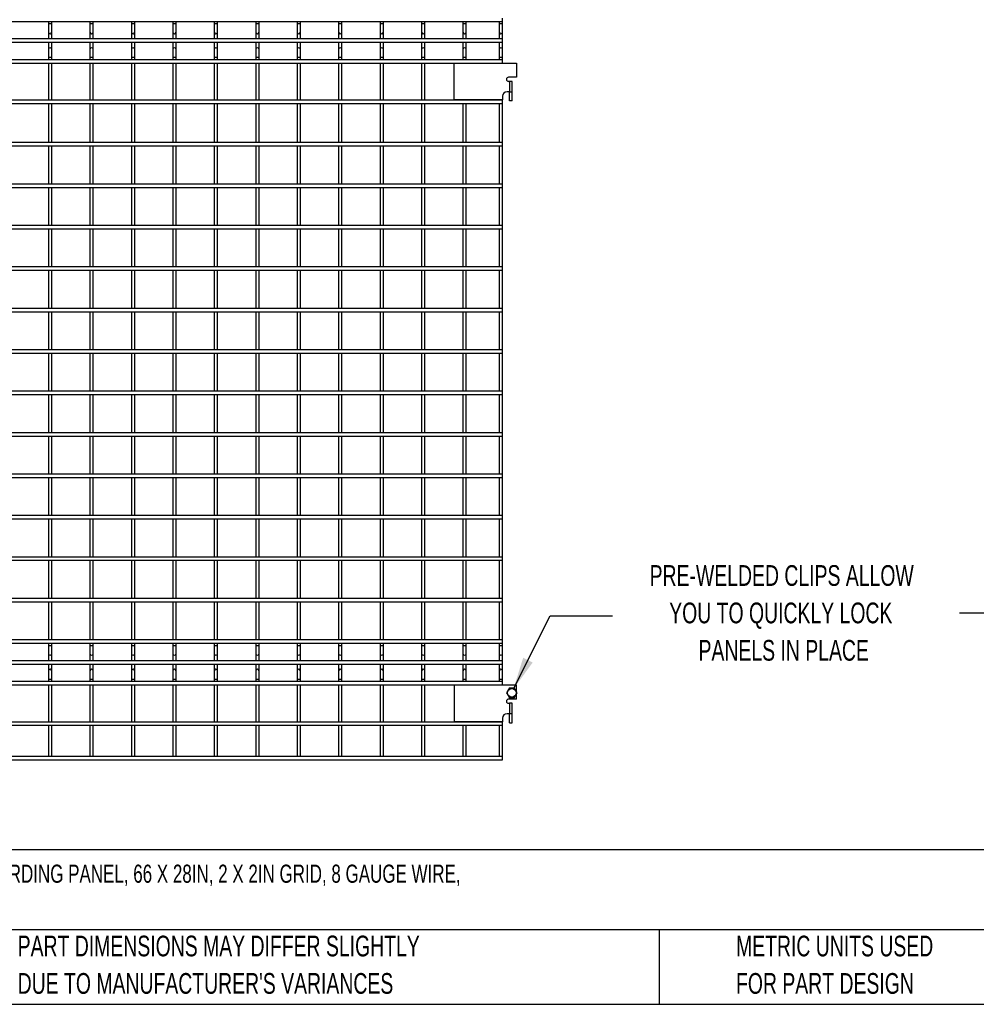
# Model space of a CAD drawing. Header units: inches. Extents: x 0.2 to 10.8, y 0.2 to 8.2.
# Tile 2 of 21: x 2.2 to 6, y 0.2 to 4.2. Entities that reach past the tile are written whole.
import ezdxf

# ---------------------------------------------------------------- set-up
doc = ezdxf.new("R2010")
doc.units = ezdxf.units.IN
doc.header["$MEASUREMENT"] = 0
doc.layers.add('DIMENSIONS', color=140, linetype='Continuous', lineweight=25)
doc.layers.add('TEXT', color=140, linetype='Continuous', lineweight=25)
doc.styles.add('SLDTEXTSTYLE0', font='TXT', dxfattribs={"width": 0.7})
doc.dimstyles.new('SLDDIMSTYLE0', dxfattribs={"dimtxt": 0.18, "dimasz": 0.13, "dimexe": 0, "dimexo": 0.0625, "dimgap": 0, "dimtad": 0, "dimtih": 1, "dimtoh": 1, "dimdec": 0, "dimrnd": 1e-09, "dimzin": 0, "dimdsep": 46, "dimtxsty": 'Standard', "dimsah": 1, "dimcen": 0.09, "dimadec": 0, "dimazin": 0, "dimtfac": 0.13, "dimtdec": 0, "dimtofl": 0, "dimtmove": 0, "dimatfit": 3, "dimfxl": 0, "dimfrac": 2, "dimtolj": 1, "dimtzin": 0, "dimarcsym": 0})

# ---------------------------------------------------------------- blocks, each defined once
blk = doc.blocks.new('SW_NOTE_0')
at = {"layer": 'DIMENSIONS', "color": 0, "char_height": 0.5, "attachment_point": 2, "style": 'SLDTEXTSTYLE0'}
for s, insert in [('PRE-WELDED CLIPS ALLOW', (4.508, 0.645)), ('YOU TO QUICKLY LOCK', (4.487, -0.258)), ('PANELS IN PLACE', (4.557, -1.161))]:
    blk.add_mtext(s, dxfattribs=dict(at, insert=insert))
blk = doc.blocks.new('PRE-WELDED')
at = {"layer": 'DIMENSIONS', "color": 140}
blk.add_blockref('SW_NOTE_0', (-0.265, 0.85), dxfattribs=at)

msp = doc.modelspace()

# ---------------------------------------------------------------- linework, layer by layer
for p, q in [((1.79375, 4.20369), (4.11958, 4.20369)), ((2.29375, 4.20369), (2.29375, 4.19372)), ((2.30708, 4.19372), (2.30708, 4.20369)), ((2.46042, 4.20369), (2.46042, 4.19372)), ((2.47375, 4.19372), (2.47375, 4.20369)), ((2.62708, 4.20369), (2.62708, 4.19372)), ((2.64042, 4.19372), (2.64042, 4.20369)), ((2.79375, 4.20369), (2.79375, 4.19372)), ((2.80708, 4.19372), (2.80708, 4.20369)), ((2.96042, 4.20369), (2.96042, 4.19372)), ((2.97375, 4.19372), (2.97375, 4.20369)), ((3.12708, 4.20369), (3.12708, 4.19372)), ((3.14042, 4.19372), (3.14042, 4.20369)), ((3.29375, 4.20369), (3.29375, 4.19372)), ((3.30708, 4.19372), (3.30708, 4.20369)), ((3.46042, 4.20369), (3.46042, 4.19372)), ((3.47375, 4.19372), (3.47375, 4.20369)), ((3.62708, 4.20369), (3.62708, 4.19372)), ((3.64042, 4.19372), (3.64042, 4.20369)), ((3.79375, 4.20369), (3.79375, 4.19372)), ((3.80708, 4.19372), (3.80708, 4.20369)), ((3.96042, 4.20369), (3.96042, 4.19372)), ((3.97375, 4.19372), (3.97375, 4.20369)), ((4.10625, 4.20369), (4.10625, 4.19372)), ((4.11958, 4.20369), (4.11958, 4.21702)), ((4.11958, 4.19372), (4.11958, 4.20369)), ((2.29375, 4.19372), (2.29375, 4.16081)), ((2.30042, 4.19372), (2.29375, 4.19372)), ((2.29375, 4.16081), (2.29375, 4.13309)), ((2.30708, 4.19372), (2.30042, 4.19372)), ((2.30708, 4.16081), (2.30708, 4.19372)), ((2.30708, 4.13309), (2.30708, 4.16081)), ((2.46042, 4.19372), (2.46042, 4.16081)), ((2.46708, 4.19372), (2.46042, 4.19372)), ((2.46042, 4.16081), (2.46042, 4.13309)), ((2.47375, 4.19372), (2.46708, 4.19372)), ((2.47375, 4.16081), (2.47375, 4.19372)), ((2.47375, 4.13309), (2.47375, 4.16081)), ((2.62708, 4.19372), (2.62708, 4.16081)), ((2.63375, 4.19372), (2.62708, 4.19372)), ((2.62708, 4.16081), (2.62708, 4.13309)), ((2.64042, 4.19372), (2.63375, 4.19372)), ((2.64042, 4.16081), (2.64042, 4.19372)), ((2.64042, 4.13309), (2.64042, 4.16081)), ((2.79375, 4.19372), (2.79375, 4.16081)), ((2.80042, 4.19372), (2.79375, 4.19372)), ((2.79375, 4.16081), (2.79375, 4.13309)), ((2.80708, 4.19372), (2.80042, 4.19372)), ((2.80708, 4.16081), (2.80708, 4.19372)), ((2.80708, 4.13309), (2.80708, 4.16081)), ((2.96042, 4.19372), (2.96042, 4.16081)), ((2.96708, 4.19372), (2.96042, 4.19372)), ((2.96042, 4.16081), (2.96042, 4.13309)), ((2.97375, 4.19372), (2.96708, 4.19372)), ((2.97375, 4.16081), (2.97375, 4.19372)), ((2.97375, 4.13309), (2.97375, 4.16081)), ((3.12708, 4.19372), (3.12708, 4.16081)), ((3.13375, 4.19372), (3.12708, 4.19372)), ((3.12708, 4.16081), (3.12708, 4.13309)), ((3.14042, 4.19372), (3.13375, 4.19372)), ((3.14042, 4.16081), (3.14042, 4.19372)), ((3.14042, 4.13309), (3.14042, 4.16081)), ((3.29375, 4.19372), (3.29375, 4.16081)), ((3.30042, 4.19372), (3.29375, 4.19372)), ((3.29375, 4.16081), (3.29375, 4.13309)), ((3.30708, 4.19372), (3.30042, 4.19372)), ((3.30708, 4.16081), (3.30708, 4.19372)), ((3.30708, 4.13309), (3.30708, 4.16081)), ((3.46042, 4.19372), (3.46042, 4.16081)), ((3.46708, 4.19372), (3.46042, 4.19372)), ((3.46042, 4.16081), (3.46042, 4.13309)), ((3.47375, 4.19372), (3.46708, 4.19372)), ((3.47375, 4.16081), (3.47375, 4.19372)), ((3.47375, 4.13309), (3.47375, 4.16081)), ((3.62708, 4.19372), (3.62708, 4.16081)), ((3.63375, 4.19372), (3.62708, 4.19372)), ((3.62708, 4.16081), (3.62708, 4.13309)), ((3.64042, 4.19372), (3.63375, 4.19372)), ((3.64042, 4.16081), (3.64042, 4.19372)), ((3.64042, 4.13309), (3.64042, 4.16081)), ((3.79375, 4.19372), (3.79375, 4.16081)), ((3.80042, 4.19372), (3.79375, 4.19372)), ((3.79375, 4.16081), (3.79375, 4.13309)), ((3.80708, 4.19372), (3.80042, 4.19372)), ((3.80708, 4.16081), (3.80708, 4.19372)), ((3.80708, 4.13309), (3.80708, 4.16081)), ((3.96042, 4.19372), (3.96042, 4.16081)), ((3.96708, 4.19372), (3.96042, 4.19372)), ((3.96042, 4.16081), (3.96042, 4.13309)), ((3.97375, 4.19372), (3.96708, 4.19372)), ((3.97375, 4.16081), (3.97375, 4.19372)), ((3.97375, 4.13309), (3.97375, 4.16081)), ((4.10625, 4.19372), (4.10625, 4.16081)), ((4.11292, 4.19372), (4.10625, 4.19372)), ((4.10625, 4.16081), (4.10625, 4.13309)), ((4.11958, 4.19372), (4.11292, 4.19372)), ((4.11958, 4.16081), (4.11958, 4.19372)), ((4.11958, 4.13309), (4.11958, 4.16081)), ((4.11958, 4.13309), (1.79375, 4.13309)), ((1.79375, 4.11976), (4.11958, 4.11976)), ((2.29375, 4.11976), (2.29375, 4.09106)), ((2.30708, 4.09106), (2.30708, 4.11976)), ((2.46042, 4.11976), (2.46042, 4.09106)), ((2.47375, 4.09106), (2.47375, 4.11976)), ((2.62708, 4.11976), (2.62708, 4.09106)), ((2.64042, 4.09106), (2.64042, 4.11976)), ((2.79375, 4.11976), (2.79375, 4.09106)), ((2.80708, 4.09106), (2.80708, 4.11976)), ((2.96042, 4.11976), (2.96042, 4.09106)), ((2.97375, 4.09106), (2.97375, 4.11976)), ((3.12708, 4.11976), (3.12708, 4.09106)), ((3.14042, 4.09106), (3.14042, 4.11976)), ((3.29375, 4.11976), (3.29375, 4.09106)), ((3.30708, 4.09106), (3.30708, 4.11976)), ((3.46042, 4.11976), (3.46042, 4.09106)), ((3.47375, 4.09106), (3.47375, 4.11976)), ((3.62708, 4.11976), (3.62708, 4.09106)), ((3.64042, 4.09106), (3.64042, 4.11976)), ((3.79375, 4.11976), (3.79375, 4.09106)), ((3.80708, 4.09106), (3.80708, 4.11976)), ((3.96042, 4.11976), (3.96042, 4.09106)), ((3.97375, 4.09106), (3.97375, 4.11976)), ((4.10625, 4.11976), (4.10625, 4.09106)), ((4.11958, 4.11976), (4.11958, 4.13309)), ((4.11958, 4.09106), (4.11958, 4.11976)), ((2.29375, 4.09106), (2.29375, 4.05814)), ((2.30708, 4.05814), (2.30708, 4.09106)), ((2.46042, 4.09106), (2.46042, 4.05814)), ((2.47375, 4.05814), (2.47375, 4.09106)), ((2.62708, 4.09106), (2.62708, 4.05814)), ((2.64042, 4.05814), (2.64042, 4.09106)), ((2.79375, 4.09106), (2.79375, 4.05814)), ((2.80708, 4.05814), (2.80708, 4.09106)), ((2.96042, 4.09106), (2.96042, 4.05814)), ((2.97375, 4.05814), (2.97375, 4.09106)), ((3.12708, 4.09106), (3.12708, 4.05814)), ((3.14042, 4.05814), (3.14042, 4.09106)), ((3.29375, 4.09106), (3.29375, 4.05814)), ((3.30708, 4.05814), (3.30708, 4.09106)), ((3.46042, 4.09106), (3.46042, 4.05814)), ((3.47375, 4.05814), (3.47375, 4.09106)), ((3.62708, 4.09106), (3.62708, 4.05814)), ((3.64042, 4.05814), (3.64042, 4.09106)), ((3.79375, 4.09106), (3.79375, 4.05814)), ((3.80708, 4.05814), (3.80708, 4.09106)), ((3.96042, 4.09106), (3.96042, 4.05814)), ((3.97375, 4.05814), (3.97375, 4.09106)), ((4.10625, 4.09106), (4.10625, 4.05814)), ((4.11958, 4.05814), (4.11958, 4.09106)), ((4.11958, 4.04915), (1.79375, 4.04915)), ((2.29375, 4.05814), (2.29375, 4.04915)), ((2.30708, 4.05814), (2.29375, 4.05814)), ((2.30708, 4.04915), (2.30708, 4.05814)), ((2.46042, 4.05814), (2.46042, 4.04915)), ((2.47375, 4.05814), (2.46042, 4.05814)), ((2.47375, 4.04915), (2.47375, 4.05814)), ((2.62708, 4.05814), (2.62708, 4.04915)), ((2.64042, 4.05814), (2.62708, 4.05814)), ((2.64042, 4.04915), (2.64042, 4.05814)), ((2.79375, 4.05814), (2.79375, 4.04915)), ((2.80708, 4.05814), (2.79375, 4.05814)), ((2.80708, 4.04915), (2.80708, 4.05814)), ((2.96042, 4.05814), (2.96042, 4.04915)), ((2.97375, 4.05814), (2.96042, 4.05814)), ((2.97375, 4.04915), (2.97375, 4.05814)), ((3.12708, 4.05814), (3.12708, 4.04915)), ((3.14042, 4.05814), (3.12708, 4.05814)), ((3.14042, 4.04915), (3.14042, 4.05814)), ((3.29375, 4.05814), (3.29375, 4.04915)), ((3.30708, 4.05814), (3.29375, 4.05814)), ((3.30708, 4.04915), (3.30708, 4.05814)), ((3.46042, 4.05814), (3.46042, 4.04915)), ((3.47375, 4.05814), (3.46042, 4.05814)), ((3.47375, 4.04915), (3.47375, 4.05814)), ((3.62708, 4.05814), (3.62708, 4.04915)), ((3.64042, 4.05814), (3.62708, 4.05814)), ((3.64042, 4.04915), (3.64042, 4.05814)), ((3.79375, 4.05814), (3.79375, 4.04915)), ((3.80708, 4.05814), (3.79375, 4.05814)), ((3.80708, 4.04915), (3.80708, 4.05814)), ((3.96042, 4.05814), (3.96042, 4.04915)), ((3.97375, 4.05814), (3.96042, 4.05814)), ((3.97375, 4.04915), (3.97375, 4.05814)), ((4.10625, 4.05814), (4.10625, 4.04915)), ((4.11958, 4.05814), (4.10625, 4.05814)), ((4.11958, 4.04915), (4.11958, 4.05814)), ((4.11958, 4.03582), (4.11958, 4.04915)), ((1.79375, 4.03582), (4.11958, 4.03582)), ((2.29375, 4.03582), (2.29375, 3.88665)), ((2.30708, 3.88665), (2.30708, 4.03582)), ((2.46042, 4.03582), (2.46042, 3.88665)), ((2.47375, 3.88665), (2.47375, 4.03582)), ((2.62708, 4.03582), (2.62708, 3.88665)), ((2.64042, 3.88665), (2.64042, 4.03582)), ((2.79375, 4.03582), (2.79375, 3.88665)), ((2.80708, 3.88665), (2.80708, 4.03582)), ((2.96042, 4.03582), (2.96042, 3.88665)), ((2.97375, 3.88665), (2.97375, 4.03582)), ((3.12708, 4.03582), (3.12708, 3.88665)), ((3.14042, 3.88665), (3.14042, 4.03582)), ((3.29375, 4.03582), (3.29375, 3.88665)), ((3.30708, 3.88665), (3.30708, 4.03582)), ((3.46042, 4.03582), (3.46042, 3.88665)), ((3.47375, 3.88665), (3.47375, 4.03582)), ((3.62708, 4.03582), (3.62708, 3.88665)), ((3.64042, 3.88665), (3.64042, 4.03582)), ((3.79375, 4.03582), (3.79375, 3.88665)), ((3.80708, 3.88665), (3.80708, 4.03582)), ((3.92533, 3.88781), (3.92533, 4.03489)), ((3.92533, 4.03489), (4.17533, 4.03489)), ((3.96042, 4.03582), (3.96042, 4.03489)), ((3.97375, 4.03489), (3.97375, 4.03582)), ((4.10625, 4.03582), (4.10625, 4.03489)), ((4.11958, 4.03489), (4.11958, 4.03582)), ((4.17533, 4.03489), (4.17533, 3.97864)), ((4.17533, 3.97864), (4.14367, 3.97864)), ((4.14733, 3.96197), (4.14367, 3.96197)), ((4.14733, 3.96197), (4.14733, 3.92031)), ((4.1585, 3.96197), (4.14733, 3.96197)), ((4.1585, 3.92031), (4.1585, 3.96197)), ((4.11958, 3.88665), (1.79375, 3.88665)), ((4.11958, 3.88781), (3.92533, 3.88781)), ((3.96042, 3.88781), (3.96042, 3.88665)), ((3.97375, 3.88665), (3.97375, 3.88781)), ((4.10625, 3.88781), (4.10625, 3.88665)), ((4.11958, 3.90214), (4.11958, 3.88781)), ((4.11958, 3.88665), (4.11958, 3.88781)), ((4.11958, 3.87332), (4.11958, 3.88665)), ((4.14733, 3.92031), (4.13775, 3.92031)), ((4.14733, 3.92031), (4.1585, 3.92031)), ((4.14733, 3.88381), (4.14733, 3.92031)), ((4.1585, 3.88381), (4.14733, 3.88381)), ((4.1585, 3.88381), (4.1585, 3.92031)), ((1.79375, 3.87332), (4.11958, 3.87332)), ((2.29375, 3.87332), (2.29375, 3.71582)), ((2.30708, 3.71582), (2.30708, 3.87332)), ((2.46042, 3.87332), (2.46042, 3.71582)), ((2.47375, 3.71582), (2.47375, 3.87332)), ((2.62708, 3.87332), (2.62708, 3.71582)), ((2.64042, 3.71582), (2.64042, 3.87332)), ((2.79375, 3.87332), (2.79375, 3.71582)), ((2.80708, 3.71582), (2.80708, 3.87332)), ((2.96042, 3.87332), (2.96042, 3.71582)), ((2.97375, 3.71582), (2.97375, 3.87332)), ((3.12708, 3.87332), (3.12708, 3.71582)), ((3.14042, 3.71582), (3.14042, 3.87332)), ((3.29375, 3.87332), (3.29375, 3.71582)), ((3.30708, 3.71582), (3.30708, 3.87332)), ((3.46042, 3.87332), (3.46042, 3.71582)), ((3.47375, 3.71582), (3.47375, 3.87332)), ((3.62708, 3.87332), (3.62708, 3.71582)), ((3.64042, 3.71582), (3.64042, 3.87332)), ((3.79375, 3.87332), (3.79375, 3.71582)), ((3.80708, 3.71582), (3.80708, 3.87332)), ((3.96042, 3.87332), (3.96042, 3.71582)), ((3.97375, 3.71582), (3.97375, 3.87332)), ((4.10625, 3.87332), (4.10625, 3.71582)), ((4.11958, 3.71582), (4.11958, 3.87332)), ((4.11958, 3.71582), (1.79375, 3.71582)), ((1.79375, 3.70249), (4.11958, 3.70249)), ((2.29375, 3.70249), (2.29375, 3.54915)), ((2.30708, 3.54915), (2.30708, 3.70249)), ((2.46042, 3.70249), (2.46042, 3.54915)), ((2.47375, 3.54915), (2.47375, 3.70249)), ((2.62708, 3.70249), (2.62708, 3.54915)), ((2.64042, 3.54915), (2.64042, 3.70249)), ((2.79375, 3.70249), (2.79375, 3.54915)), ((2.80708, 3.54915), (2.80708, 3.70249)), ((2.96042, 3.70249), (2.96042, 3.54915)), ((2.97375, 3.54915), (2.97375, 3.70249)), ((3.12708, 3.70249), (3.12708, 3.54915)), ((3.14042, 3.54915), (3.14042, 3.70249)), ((3.29375, 3.70249), (3.29375, 3.54915)), ((3.30708, 3.54915), (3.30708, 3.70249)), ((3.46042, 3.70249), (3.46042, 3.54915)), ((3.47375, 3.54915), (3.47375, 3.70249)), ((3.62708, 3.70249), (3.62708, 3.54915)), ((3.64042, 3.54915), (3.64042, 3.70249)), ((3.79375, 3.70249), (3.79375, 3.54915)), ((3.80708, 3.54915), (3.80708, 3.70249)), ((3.96042, 3.70249), (3.96042, 3.54915)), ((3.97375, 3.54915), (3.97375, 3.70249)), ((4.10625, 3.70249), (4.10625, 3.54915)), ((4.11958, 3.70249), (4.11958, 3.71582)), ((4.11958, 3.54915), (4.11958, 3.70249)), ((4.11958, 3.54915), (1.79375, 3.54915)), ((1.79375, 3.53582), (4.11958, 3.53582)), ((2.29375, 3.53582), (2.29375, 3.38249)), ((2.30708, 3.38249), (2.30708, 3.53582)), ((2.46042, 3.53582), (2.46042, 3.38249)), ((2.47375, 3.38249), (2.47375, 3.53582)), ((2.62708, 3.53582), (2.62708, 3.38249)), ((2.64042, 3.38249), (2.64042, 3.53582)), ((2.79375, 3.53582), (2.79375, 3.38249)), ((2.80708, 3.38249), (2.80708, 3.53582)), ((2.96042, 3.53582), (2.96042, 3.38249)), ((2.97375, 3.38249), (2.97375, 3.53582)), ((3.12708, 3.53582), (3.12708, 3.38249)), ((3.14042, 3.38249), (3.14042, 3.53582)), ((3.29375, 3.53582), (3.29375, 3.38249)), ((3.30708, 3.38249), (3.30708, 3.53582)), ((3.46042, 3.53582), (3.46042, 3.38249)), ((3.47375, 3.38249), (3.47375, 3.53582)), ((3.62708, 3.53582), (3.62708, 3.38249)), ((3.64042, 3.38249), (3.64042, 3.53582)), ((3.79375, 3.53582), (3.79375, 3.38249)), ((3.80708, 3.38249), (3.80708, 3.53582)), ((3.96042, 3.53582), (3.96042, 3.38249)), ((3.97375, 3.38249), (3.97375, 3.53582)), ((4.10625, 3.53582), (4.10625, 3.38249)), ((4.11958, 3.53582), (4.11958, 3.54915)), ((4.11958, 3.38249), (4.11958, 3.53582)), ((4.11958, 3.38249), (1.79375, 3.38249)), ((1.79375, 3.36915), (4.11958, 3.36915)), ((2.29375, 3.36915), (2.29375, 3.21582)), ((2.30708, 3.21582), (2.30708, 3.36915)), ((2.46042, 3.36915), (2.46042, 3.21582)), ((2.47375, 3.21582), (2.47375, 3.36915)), ((2.62708, 3.36915), (2.62708, 3.21582)), ((2.64042, 3.21582), (2.64042, 3.36915)), ((2.79375, 3.36915), (2.79375, 3.21582)), ((2.80708, 3.21582), (2.80708, 3.36915)), ((2.96042, 3.36915), (2.96042, 3.21582)), ((2.97375, 3.21582), (2.97375, 3.36915)), ((3.12708, 3.36915), (3.12708, 3.21582)), ((3.14042, 3.21582), (3.14042, 3.36915)), ((3.29375, 3.36915), (3.29375, 3.21582)), ((3.30708, 3.21582), (3.30708, 3.36915)), ((3.46042, 3.36915), (3.46042, 3.21582)), ((3.47375, 3.21582), (3.47375, 3.36915)), ((3.62708, 3.36915), (3.62708, 3.21582)), ((3.64042, 3.21582), (3.64042, 3.36915)), ((3.79375, 3.36915), (3.79375, 3.21582)), ((3.80708, 3.21582), (3.80708, 3.36915)), ((3.96042, 3.36915), (3.96042, 3.21582)), ((3.97375, 3.21582), (3.97375, 3.36915)), ((4.10625, 3.36915), (4.10625, 3.21582)), ((4.11958, 3.36915), (4.11958, 3.38249)), ((4.11958, 3.21582), (4.11958, 3.36915)), ((4.11958, 3.21582), (1.79375, 3.21582)), ((4.11958, 3.20249), (4.11958, 3.21582)), ((1.79375, 3.20249), (4.11958, 3.20249)), ((2.29375, 3.20249), (2.29375, 3.04915)), ((2.30708, 3.04915), (2.30708, 3.20249)), ((2.46042, 3.20249), (2.46042, 3.04915)), ((2.47375, 3.04915), (2.47375, 3.20249)), ((2.62708, 3.20249), (2.62708, 3.04915)), ((2.64042, 3.04915), (2.64042, 3.20249)), ((2.79375, 3.20249), (2.79375, 3.04915)), ((2.80708, 3.04915), (2.80708, 3.20249)), ((2.96042, 3.20249), (2.96042, 3.04915)), ((2.97375, 3.04915), (2.97375, 3.20249)), ((3.12708, 3.20249), (3.12708, 3.04915)), ((3.14042, 3.04915), (3.14042, 3.20249)), ((3.29375, 3.20249), (3.29375, 3.04915)), ((3.30708, 3.04915), (3.30708, 3.20249)), ((3.46042, 3.20249), (3.46042, 3.04915)), ((3.47375, 3.04915), (3.47375, 3.20249)), ((3.62708, 3.20249), (3.62708, 3.04915)), ((3.64042, 3.04915), (3.64042, 3.20249)), ((3.79375, 3.20249), (3.79375, 3.04915)), ((3.80708, 3.04915), (3.80708, 3.20249)), ((3.96042, 3.20249), (3.96042, 3.04915)), ((3.97375, 3.04915), (3.97375, 3.20249)), ((4.10625, 3.20249), (4.10625, 3.04915)), ((4.11958, 3.04915), (4.11958, 3.20249)), ((4.11958, 3.04915), (1.79375, 3.04915)), ((1.79375, 3.03582), (4.11958, 3.03582)), ((2.29375, 3.03582), (2.29375, 2.88249)), ((2.30708, 2.88249), (2.30708, 3.03582)), ((2.46042, 3.03582), (2.46042, 2.88249)), ((2.47375, 2.88249), (2.47375, 3.03582)), ((2.62708, 3.03582), (2.62708, 2.88249)), ((2.64042, 2.88249), (2.64042, 3.03582)), ((2.79375, 3.03582), (2.79375, 2.88249)), ((2.80708, 2.88249), (2.80708, 3.03582)), ((2.96042, 3.03582), (2.96042, 2.88249)), ((2.97375, 2.88249), (2.97375, 3.03582)), ((3.12708, 3.03582), (3.12708, 2.88249)), ((3.14042, 2.88249), (3.14042, 3.03582)), ((3.29375, 3.03582), (3.29375, 2.88249)), ((3.30708, 2.88249), (3.30708, 3.03582)), ((3.46042, 3.03582), (3.46042, 2.88249)), ((3.47375, 2.88249), (3.47375, 3.03582)), ((3.62708, 3.03582), (3.62708, 2.88249)), ((3.64042, 2.88249), (3.64042, 3.03582)), ((3.79375, 3.03582), (3.79375, 2.88249)), ((3.80708, 2.88249), (3.80708, 3.03582)), ((3.96042, 3.03582), (3.96042, 2.88249)), ((3.97375, 2.88249), (3.97375, 3.03582)), ((4.10625, 3.03582), (4.10625, 2.88249)), ((4.11958, 3.03582), (4.11958, 3.04915)), ((4.11958, 2.88249), (4.11958, 3.03582)), ((4.11958, 2.88249), (1.79375, 2.88249)), ((1.79375, 2.86915), (4.11958, 2.86915)), ((2.29375, 2.86915), (2.29375, 2.71582)), ((2.30708, 2.71582), (2.30708, 2.86915)), ((2.46042, 2.86915), (2.46042, 2.71582)), ((2.47375, 2.71582), (2.47375, 2.86915)), ((2.62708, 2.86915), (2.62708, 2.71582)), ((2.64042, 2.71582), (2.64042, 2.86915)), ((2.79375, 2.86915), (2.79375, 2.71582)), ((2.80708, 2.71582), (2.80708, 2.86915)), ((2.96042, 2.86915), (2.96042, 2.71582)), ((2.97375, 2.71582), (2.97375, 2.86915)), ((3.12708, 2.86915), (3.12708, 2.71582)), ((3.14042, 2.71582), (3.14042, 2.86915)), ((3.29375, 2.86915), (3.29375, 2.71582)), ((3.30708, 2.71582), (3.30708, 2.86915)), ((3.46042, 2.86915), (3.46042, 2.71582)), ((3.47375, 2.71582), (3.47375, 2.86915)), ((3.62708, 2.86915), (3.62708, 2.71582)), ((3.64042, 2.71582), (3.64042, 2.86915)), ((3.79375, 2.86915), (3.79375, 2.71582)), ((3.80708, 2.71582), (3.80708, 2.86915)), ((3.96042, 2.86915), (3.96042, 2.71582)), ((3.97375, 2.71582), (3.97375, 2.86915)), ((4.10625, 2.86915), (4.10625, 2.71582)), ((4.11958, 2.86915), (4.11958, 2.88249)), ((4.11958, 2.71582), (4.11958, 2.86915)), ((4.11958, 2.71582), (1.79375, 2.71582)), ((1.79375, 2.70249), (4.11958, 2.70249)), ((2.29375, 2.70249), (2.29375, 2.54915)), ((2.30708, 2.54915), (2.30708, 2.70249)), ((2.46042, 2.70249), (2.46042, 2.54915)), ((2.47375, 2.54915), (2.47375, 2.70249)), ((2.62708, 2.70249), (2.62708, 2.54915)), ((2.64042, 2.54915), (2.64042, 2.70249)), ((2.79375, 2.70249), (2.79375, 2.54915)), ((2.80708, 2.54915), (2.80708, 2.70249)), ((2.96042, 2.70249), (2.96042, 2.54915)), ((2.97375, 2.54915), (2.97375, 2.70249)), ((3.12708, 2.70249), (3.12708, 2.54915)), ((3.14042, 2.54915), (3.14042, 2.70249)), ((3.29375, 2.70249), (3.29375, 2.54915)), ((3.30708, 2.54915), (3.30708, 2.70249)), ((3.46042, 2.70249), (3.46042, 2.54915)), ((3.47375, 2.54915), (3.47375, 2.70249)), ((3.62708, 2.70249), (3.62708, 2.54915)), ((3.64042, 2.54915), (3.64042, 2.70249)), ((3.79375, 2.70249), (3.79375, 2.54915)), ((3.80708, 2.54915), (3.80708, 2.70249)), ((3.96042, 2.70249), (3.96042, 2.54915)), ((3.97375, 2.54915), (3.97375, 2.70249)), ((4.10625, 2.70249), (4.10625, 2.54915)), ((4.11958, 2.70249), (4.11958, 2.71582)), ((4.11958, 2.54915), (4.11958, 2.70249)), ((4.11958, 2.54915), (1.79375, 2.54915)), ((1.79375, 2.53582), (4.11958, 2.53582)), ((2.29375, 2.53582), (2.29375, 2.38249)), ((2.30708, 2.38249), (2.30708, 2.53582)), ((2.46042, 2.53582), (2.46042, 2.38249)), ((2.47375, 2.38249), (2.47375, 2.53582)), ((2.62708, 2.53582), (2.62708, 2.38249)), ((2.64042, 2.38249), (2.64042, 2.53582)), ((2.79375, 2.53582), (2.79375, 2.38249)), ((2.80708, 2.38249), (2.80708, 2.53582)), ((2.96042, 2.53582), (2.96042, 2.38249)), ((2.97375, 2.38249), (2.97375, 2.53582)), ((3.12708, 2.53582), (3.12708, 2.38249)), ((3.14042, 2.38249), (3.14042, 2.53582)), ((3.29375, 2.53582), (3.29375, 2.38249)), ((3.30708, 2.38249), (3.30708, 2.53582)), ((3.46042, 2.53582), (3.46042, 2.38249)), ((3.47375, 2.38249), (3.47375, 2.53582)), ((3.62708, 2.53582), (3.62708, 2.38249)), ((3.64042, 2.38249), (3.64042, 2.53582)), ((3.79375, 2.53582), (3.79375, 2.38249)), ((3.80708, 2.38249), (3.80708, 2.53582)), ((3.96042, 2.53582), (3.96042, 2.38249)), ((3.97375, 2.38249), (3.97375, 2.53582)), ((4.10625, 2.53582), (4.10625, 2.38249)), ((4.11958, 2.53582), (4.11958, 2.54915)), ((4.11958, 2.38249), (4.11958, 2.53582)), ((4.11958, 2.38249), (1.79375, 2.38249)), ((4.11958, 2.36915), (4.11958, 2.38249)), ((1.79375, 2.36915), (4.11958, 2.36915)), ((2.29375, 2.36915), (2.29375, 2.21582)), ((2.30708, 2.21582), (2.30708, 2.36915)), ((2.46042, 2.36915), (2.46042, 2.21582)), ((2.47375, 2.21582), (2.47375, 2.36915)), ((2.62708, 2.36915), (2.62708, 2.21582)), ((2.64042, 2.21582), (2.64042, 2.36915)), ((2.79375, 2.36915), (2.79375, 2.21582)), ((2.80708, 2.21582), (2.80708, 2.36915)), ((2.96042, 2.36915), (2.96042, 2.21582)), ((2.97375, 2.21582), (2.97375, 2.36915)), ((3.12708, 2.36915), (3.12708, 2.21582)), ((3.14042, 2.21582), (3.14042, 2.36915)), ((3.29375, 2.36915), (3.29375, 2.21582)), ((3.30708, 2.21582), (3.30708, 2.36915)), ((3.46042, 2.36915), (3.46042, 2.21582)), ((3.47375, 2.21582), (3.47375, 2.36915)), ((3.62708, 2.36915), (3.62708, 2.21582)), ((3.64042, 2.21582), (3.64042, 2.36915)), ((3.79375, 2.36915), (3.79375, 2.21582)), ((3.80708, 2.21582), (3.80708, 2.36915)), ((3.96042, 2.36915), (3.96042, 2.21582)), ((3.97375, 2.21582), (3.97375, 2.36915)), ((4.10625, 2.36915), (4.10625, 2.21582)), ((4.11958, 2.21582), (4.11958, 2.36915)), ((4.11958, 2.21582), (1.79375, 2.21582)), ((1.79375, 2.20249), (4.11958, 2.20249)), ((2.29375, 2.20249), (2.29375, 2.04915)), ((2.30708, 2.04915), (2.30708, 2.20249)), ((2.46042, 2.20249), (2.46042, 2.04915)), ((2.47375, 2.04915), (2.47375, 2.20249)), ((2.62708, 2.20249), (2.62708, 2.04915)), ((2.64042, 2.04915), (2.64042, 2.20249)), ((2.79375, 2.20249), (2.79375, 2.04915)), ((2.80708, 2.04915), (2.80708, 2.20249)), ((2.96042, 2.20249), (2.96042, 2.04915)), ((2.97375, 2.04915), (2.97375, 2.20249)), ((3.12708, 2.20249), (3.12708, 2.04915)), ((3.14042, 2.04915), (3.14042, 2.20249)), ((3.29375, 2.20249), (3.29375, 2.04915)), ((3.30708, 2.04915), (3.30708, 2.20249)), ((3.46042, 2.20249), (3.46042, 2.04915)), ((3.47375, 2.04915), (3.47375, 2.20249)), ((3.62708, 2.20249), (3.62708, 2.04915)), ((3.64042, 2.04915), (3.64042, 2.20249)), ((3.79375, 2.20249), (3.79375, 2.04915)), ((3.80708, 2.04915), (3.80708, 2.20249)), ((3.96042, 2.20249), (3.96042, 2.04915)), ((3.97375, 2.04915), (3.97375, 2.20249)), ((4.10625, 2.20249), (4.10625, 2.04915)), ((4.11958, 2.20249), (4.11958, 2.21582)), ((4.11958, 2.04915), (4.11958, 2.20249)), ((4.11958, 2.04915), (1.79375, 2.04915)), ((1.79375, 2.03582), (4.11958, 2.03582)), ((2.29375, 2.03582), (2.29375, 1.88249)), ((2.30708, 1.88249), (2.30708, 2.03582)), ((2.46042, 2.03582), (2.46042, 1.88249)), ((2.47375, 1.88249), (2.47375, 2.03582)), ((2.62708, 2.03582), (2.62708, 1.88249)), ((2.64042, 1.88249), (2.64042, 2.03582)), ((2.79375, 2.03582), (2.79375, 1.88249)), ((2.80708, 1.88249), (2.80708, 2.03582)), ((2.96042, 2.03582), (2.96042, 1.88249)), ((2.97375, 1.88249), (2.97375, 2.03582)), ((3.12708, 2.03582), (3.12708, 1.88249)), ((3.14042, 1.88249), (3.14042, 2.03582)), ((3.29375, 2.03582), (3.29375, 1.88249)), ((3.30708, 1.88249), (3.30708, 2.03582)), ((3.46042, 2.03582), (3.46042, 1.88249)), ((3.47375, 1.88249), (3.47375, 2.03582)), ((3.62708, 2.03582), (3.62708, 1.88249)), ((3.64042, 1.88249), (3.64042, 2.03582)), ((3.79375, 2.03582), (3.79375, 1.88249)), ((3.80708, 1.88249), (3.80708, 2.03582)), ((3.96042, 2.03582), (3.96042, 1.88249)), ((3.97375, 1.88249), (3.97375, 2.03582)), ((4.10625, 2.03582), (4.10625, 1.88249)), ((4.11958, 2.03582), (4.11958, 2.04915)), ((4.11958, 1.88249), (4.11958, 2.03582)), ((4.11958, 1.88249), (1.79375, 1.88249)), ((1.79375, 1.86915), (4.11958, 1.86915)), ((2.29375, 1.86915), (2.29375, 1.71582)), ((2.30708, 1.71582), (2.30708, 1.86915)), ((2.46042, 1.86915), (2.46042, 1.71582)), ((2.47375, 1.71582), (2.47375, 1.86915)), ((2.62708, 1.86915), (2.62708, 1.71582)), ((2.64042, 1.71582), (2.64042, 1.86915)), ((2.79375, 1.86915), (2.79375, 1.71582)), ((2.80708, 1.71582), (2.80708, 1.86915)), ((2.96042, 1.86915), (2.96042, 1.71582)), ((2.97375, 1.71582), (2.97375, 1.86915)), ((3.12708, 1.86915), (3.12708, 1.71582)), ((3.14042, 1.71582), (3.14042, 1.86915)), ((3.29375, 1.86915), (3.29375, 1.71582)), ((3.30708, 1.71582), (3.30708, 1.86915)), ((3.46042, 1.86915), (3.46042, 1.71582)), ((3.47375, 1.71582), (3.47375, 1.86915)), ((3.62708, 1.86915), (3.62708, 1.71582)), ((3.64042, 1.71582), (3.64042, 1.86915)), ((3.79375, 1.86915), (3.79375, 1.71582)), ((3.80708, 1.71582), (3.80708, 1.86915)), ((3.96042, 1.86915), (3.96042, 1.71582)), ((3.97375, 1.71582), (3.97375, 1.86915)), ((4.10625, 1.86915), (4.10625, 1.71582)), ((4.11958, 1.86915), (4.11958, 1.88249)), ((4.11958, 1.71582), (4.11958, 1.86915)), ((4.11958, 1.71582), (1.79375, 1.71582)), ((4.11958, 1.70249), (4.11958, 1.71582)), ((1.79375, 1.70249), (4.11958, 1.70249)), ((2.29375, 1.70249), (2.29375, 1.69372)), ((2.29375, 1.69372), (2.29375, 1.66081)), ((2.29375, 1.69372), (2.30708, 1.69372)), ((2.30708, 1.69372), (2.30708, 1.70249)), ((2.30708, 1.66081), (2.30708, 1.69372)), ((2.46042, 1.70249), (2.46042, 1.69372)), ((2.46042, 1.69372), (2.46042, 1.66081)), ((2.46042, 1.69372), (2.47375, 1.69372)), ((2.47375, 1.69372), (2.47375, 1.70249)), ((2.47375, 1.66081), (2.47375, 1.69372)), ((2.62708, 1.70249), (2.62708, 1.69372)), ((2.62708, 1.69372), (2.62708, 1.66081)), ((2.62708, 1.69372), (2.64042, 1.69372)), ((2.64042, 1.69372), (2.64042, 1.70249)), ((2.64042, 1.66081), (2.64042, 1.69372)), ((2.79375, 1.70249), (2.79375, 1.69372)), ((2.79375, 1.69372), (2.79375, 1.66081)), ((2.79375, 1.69372), (2.80708, 1.69372)), ((2.80708, 1.69372), (2.80708, 1.70249)), ((2.80708, 1.66081), (2.80708, 1.69372)), ((2.96042, 1.70249), (2.96042, 1.69372)), ((2.96042, 1.69372), (2.96042, 1.66081)), ((2.96042, 1.69372), (2.97375, 1.69372)), ((2.97375, 1.69372), (2.97375, 1.70249)), ((2.97375, 1.66081), (2.97375, 1.69372)), ((3.12708, 1.70249), (3.12708, 1.69372)), ((3.12708, 1.69372), (3.12708, 1.66081)), ((3.12708, 1.69372), (3.14042, 1.69372)), ((3.14042, 1.69372), (3.14042, 1.70249)), ((3.14042, 1.66081), (3.14042, 1.69372)), ((3.29375, 1.70249), (3.29375, 1.69372)), ((3.29375, 1.69372), (3.29375, 1.66081)), ((3.29375, 1.69372), (3.30708, 1.69372)), ((3.30708, 1.69372), (3.30708, 1.70249)), ((3.30708, 1.66081), (3.30708, 1.69372)), ((3.46042, 1.70249), (3.46042, 1.69372)), ((3.46042, 1.69372), (3.46042, 1.66081)), ((3.46042, 1.69372), (3.47375, 1.69372)), ((3.47375, 1.69372), (3.47375, 1.70249)), ((3.47375, 1.66081), (3.47375, 1.69372)), ((3.62708, 1.70249), (3.62708, 1.69372)), ((3.62708, 1.69372), (3.62708, 1.66081)), ((3.62708, 1.69372), (3.64042, 1.69372)), ((3.64042, 1.69372), (3.64042, 1.70249)), ((3.64042, 1.66081), (3.64042, 1.69372)), ((3.79375, 1.70249), (3.79375, 1.69372)), ((3.79375, 1.69372), (3.79375, 1.66081)), ((3.79375, 1.69372), (3.80708, 1.69372)), ((3.80708, 1.69372), (3.80708, 1.70249)), ((3.80708, 1.66081), (3.80708, 1.69372)), ((3.96042, 1.70249), (3.96042, 1.69372)), ((3.96042, 1.69372), (3.96042, 1.66081)), ((3.96042, 1.69372), (3.97375, 1.69372)), ((3.97375, 1.69372), (3.97375, 1.70249)), ((3.97375, 1.66081), (3.97375, 1.69372)), ((4.10625, 1.70249), (4.10625, 1.69372)), ((4.10625, 1.69372), (4.10625, 1.66081)), ((4.10625, 1.69372), (4.11958, 1.69372)), ((4.11958, 1.69372), (4.11958, 1.70249)), ((4.11958, 1.66081), (4.11958, 1.69372)), ((4.11958, 1.63189), (1.79375, 1.63189)), ((2.29375, 1.66081), (2.29375, 1.63189)), ((2.30708, 1.63189), (2.30708, 1.66081)), ((2.46042, 1.66081), (2.46042, 1.63189)), ((2.47375, 1.63189), (2.47375, 1.66081)), ((2.62708, 1.66081), (2.62708, 1.63189)), ((2.64042, 1.63189), (2.64042, 1.66081)), ((2.79375, 1.66081), (2.79375, 1.63189)), ((2.80708, 1.63189), (2.80708, 1.66081)), ((2.96042, 1.66081), (2.96042, 1.63189)), ((2.97375, 1.63189), (2.97375, 1.66081)), ((3.12708, 1.66081), (3.12708, 1.63189)), ((3.14042, 1.63189), (3.14042, 1.66081)), ((3.29375, 1.66081), (3.29375, 1.63189)), ((3.30708, 1.63189), (3.30708, 1.66081)), ((3.46042, 1.66081), (3.46042, 1.63189)), ((3.47375, 1.63189), (3.47375, 1.66081)), ((3.62708, 1.66081), (3.62708, 1.63189)), ((3.64042, 1.63189), (3.64042, 1.66081)), ((3.79375, 1.66081), (3.79375, 1.63189)), ((3.80708, 1.63189), (3.80708, 1.66081)), ((3.96042, 1.66081), (3.96042, 1.63189)), ((3.97375, 1.63189), (3.97375, 1.66081)), ((4.10625, 1.66081), (4.10625, 1.63189)), ((4.11958, 1.63189), (4.11958, 1.66081)), ((4.11958, 1.61855), (4.11958, 1.63189)), ((1.79375, 1.61855), (4.11958, 1.61855)), ((2.29375, 1.61855), (2.29375, 1.59106)), ((2.29375, 1.59106), (2.29375, 1.55814)), ((2.30708, 1.59106), (2.30708, 1.61855)), ((2.30708, 1.55814), (2.30708, 1.59106)), ((2.46042, 1.61855), (2.46042, 1.59106)), ((2.46042, 1.59106), (2.46042, 1.55814)), ((2.47375, 1.59106), (2.47375, 1.61855)), ((2.47375, 1.55814), (2.47375, 1.59106)), ((2.62708, 1.61855), (2.62708, 1.59106)), ((2.62708, 1.59106), (2.62708, 1.55814)), ((2.64042, 1.59106), (2.64042, 1.61855)), ((2.64042, 1.55814), (2.64042, 1.59106)), ((2.79375, 1.61855), (2.79375, 1.59106)), ((2.79375, 1.59106), (2.79375, 1.55814)), ((2.80708, 1.59106), (2.80708, 1.61855)), ((2.80708, 1.55814), (2.80708, 1.59106)), ((2.96042, 1.61855), (2.96042, 1.59106)), ((2.96042, 1.59106), (2.96042, 1.55814)), ((2.97375, 1.59106), (2.97375, 1.61855)), ((2.97375, 1.55814), (2.97375, 1.59106)), ((3.12708, 1.61855), (3.12708, 1.59106)), ((3.12708, 1.59106), (3.12708, 1.55814)), ((3.14042, 1.59106), (3.14042, 1.61855)), ((3.14042, 1.55814), (3.14042, 1.59106)), ((3.29375, 1.61855), (3.29375, 1.59106)), ((3.29375, 1.59106), (3.29375, 1.55814)), ((3.30708, 1.59106), (3.30708, 1.61855)), ((3.30708, 1.55814), (3.30708, 1.59106)), ((3.46042, 1.61855), (3.46042, 1.59106)), ((3.46042, 1.59106), (3.46042, 1.55814)), ((3.47375, 1.59106), (3.47375, 1.61855)), ((3.47375, 1.55814), (3.47375, 1.59106)), ((3.62708, 1.61855), (3.62708, 1.59106)), ((3.62708, 1.59106), (3.62708, 1.55814)), ((3.64042, 1.59106), (3.64042, 1.61855)), ((3.64042, 1.55814), (3.64042, 1.59106)), ((3.79375, 1.61855), (3.79375, 1.59106)), ((3.79375, 1.59106), (3.79375, 1.55814)), ((3.80708, 1.59106), (3.80708, 1.61855)), ((3.80708, 1.55814), (3.80708, 1.59106)), ((3.96042, 1.61855), (3.96042, 1.59106)), ((3.96042, 1.59106), (3.96042, 1.55814)), ((3.97375, 1.59106), (3.97375, 1.61855)), ((3.97375, 1.55814), (3.97375, 1.59106)), ((4.10625, 1.61855), (4.10625, 1.59106)), ((4.10625, 1.59106), (4.10625, 1.55814)), ((4.11958, 1.59106), (4.11958, 1.61855)), ((4.11958, 1.55814), (4.11958, 1.59106)), ((4.11958, 1.54795), (1.79375, 1.54795)), ((2.29375, 1.55814), (2.29375, 1.54795)), ((2.29375, 1.55814), (2.30042, 1.55814)), ((2.30042, 1.55814), (2.30708, 1.55814)), ((2.30708, 1.54795), (2.30708, 1.55814)), ((2.46042, 1.55814), (2.46042, 1.54795)), ((2.46042, 1.55814), (2.46708, 1.55814)), ((2.46708, 1.55814), (2.47375, 1.55814)), ((2.47375, 1.54795), (2.47375, 1.55814)), ((2.62708, 1.55814), (2.62708, 1.54795)), ((2.62708, 1.55814), (2.63375, 1.55814)), ((2.63375, 1.55814), (2.64042, 1.55814)), ((2.64042, 1.54795), (2.64042, 1.55814)), ((2.79375, 1.55814), (2.79375, 1.54795)), ((2.79375, 1.55814), (2.80042, 1.55814)), ((2.80042, 1.55814), (2.80708, 1.55814)), ((2.80708, 1.54795), (2.80708, 1.55814)), ((2.96042, 1.55814), (2.96042, 1.54795)), ((2.96042, 1.55814), (2.96708, 1.55814)), ((2.96708, 1.55814), (2.97375, 1.55814)), ((2.97375, 1.54795), (2.97375, 1.55814)), ((3.12708, 1.55814), (3.12708, 1.54795)), ((3.12708, 1.55814), (3.13375, 1.55814)), ((3.13375, 1.55814), (3.14042, 1.55814)), ((3.14042, 1.54795), (3.14042, 1.55814)), ((3.29375, 1.55814), (3.29375, 1.54795)), ((3.29375, 1.55814), (3.30042, 1.55814)), ((3.30042, 1.55814), (3.30708, 1.55814)), ((3.30708, 1.54795), (3.30708, 1.55814)), ((3.46042, 1.55814), (3.46042, 1.54795)), ((3.46042, 1.55814), (3.46708, 1.55814)), ((3.46708, 1.55814), (3.47375, 1.55814)), ((3.47375, 1.54795), (3.47375, 1.55814)), ((3.62708, 1.55814), (3.62708, 1.54795)), ((3.62708, 1.55814), (3.63375, 1.55814)), ((3.63375, 1.55814), (3.64042, 1.55814)), ((3.64042, 1.54795), (3.64042, 1.55814)), ((3.79375, 1.55814), (3.79375, 1.54795)), ((3.79375, 1.55814), (3.80042, 1.55814)), ((3.80042, 1.55814), (3.80708, 1.55814)), ((3.80708, 1.54795), (3.80708, 1.55814)), ((3.96042, 1.55814), (3.96042, 1.54795)), ((3.96042, 1.55814), (3.96708, 1.55814)), ((3.96708, 1.55814), (3.97375, 1.55814)), ((3.97375, 1.54795), (3.97375, 1.55814)), ((4.10625, 1.55814), (4.10625, 1.54795)), ((4.10625, 1.55814), (4.11292, 1.55814)), ((4.11292, 1.55814), (4.11958, 1.55814)), ((4.11958, 1.54795), (4.11958, 1.55814)), ((4.11958, 1.53462), (4.11958, 1.54795)), ((1.79375, 1.53462), (4.11958, 1.53462)), ((2.29375, 1.53462), (2.29375, 1.38545)), ((2.30708, 1.38545), (2.30708, 1.53462)), ((2.46042, 1.53462), (2.46042, 1.38545)), ((2.47375, 1.38545), (2.47375, 1.53462)), ((2.62708, 1.53462), (2.62708, 1.38545)), ((2.64042, 1.38545), (2.64042, 1.53462)), ((2.79375, 1.53462), (2.79375, 1.38545)), ((2.80708, 1.38545), (2.80708, 1.53462)), ((2.96042, 1.53462), (2.96042, 1.38545)), ((2.97375, 1.38545), (2.97375, 1.53462)), ((3.12708, 1.53462), (3.12708, 1.38545)), ((3.14042, 1.38545), (3.14042, 1.53462)), ((3.29375, 1.53462), (3.29375, 1.38545)), ((3.30708, 1.38545), (3.30708, 1.53462)), ((3.46042, 1.53462), (3.46042, 1.38545)), ((3.47375, 1.38545), (3.47375, 1.53462)), ((3.62708, 1.53462), (3.62708, 1.38545)), ((3.64042, 1.38545), (3.64042, 1.53462)), ((3.79375, 1.53462), (3.79375, 1.38545)), ((3.80708, 1.38545), (3.80708, 1.53462)), ((3.92533, 1.53359), (3.92533, 1.38651)), ((4.17533, 1.53359), (3.92533, 1.53359)), ((3.96042, 1.53462), (3.96042, 1.53359)), ((3.97375, 1.53359), (3.97375, 1.53462)), ((4.10625, 1.53462), (4.10625, 1.53359)), ((4.11958, 1.53359), (4.11958, 1.53462)), ((4.17533, 1.50746), (4.17533, 1.53359)), ((4.17533, 1.47734), (4.14367, 1.47734)), ((4.17533, 1.47734), (4.17533, 1.49805)), ((4.14367, 1.46067), (4.14733, 1.46067)), ((4.14733, 1.46067), (4.14733, 1.41901)), ((4.1585, 1.46067), (4.14733, 1.46067)), ((4.1585, 1.41901), (4.1585, 1.46067)), ((4.11958, 1.38651), (3.92533, 1.38651)), ((3.96042, 1.38651), (3.96042, 1.38545)), ((3.97375, 1.38545), (3.97375, 1.38651)), ((4.10625, 1.38651), (4.10625, 1.38545)), ((4.11958, 1.40084), (4.11958, 1.38651)), ((4.11958, 1.38545), (4.11958, 1.38651)), ((4.14733, 1.41901), (4.13775, 1.41901)), ((4.1585, 1.41901), (4.14733, 1.41901)), ((4.14808, 1.38251), (4.14808, 1.41901)), ((4.1585, 1.38251), (4.1585, 1.41901)), ((4.11958, 1.38545), (1.79375, 1.38545)), ((1.79375, 1.37212), (4.11958, 1.37212)), ((2.29375, 1.37212), (2.29375, 1.24614)), ((2.30708, 1.24614), (2.30708, 1.37212)), ((2.46042, 1.37212), (2.46042, 1.24614)), ((2.47375, 1.24614), (2.47375, 1.37212)), ((2.62708, 1.37212), (2.62708, 1.24614)), ((2.64042, 1.24614), (2.64042, 1.37212)), ((2.79375, 1.37212), (2.79375, 1.24614)), ((2.80708, 1.24614), (2.80708, 1.37212)), ((2.96042, 1.37212), (2.96042, 1.24614)), ((2.97375, 1.24614), (2.97375, 1.37212)), ((3.12708, 1.37212), (3.12708, 1.24614)), ((3.14042, 1.24614), (3.14042, 1.37212)), ((3.29375, 1.37212), (3.29375, 1.24614)), ((3.30708, 1.24614), (3.30708, 1.37212)), ((3.46042, 1.37212), (3.46042, 1.24614)), ((3.47375, 1.24614), (3.47375, 1.37212)), ((3.62708, 1.37212), (3.62708, 1.24614)), ((3.64042, 1.24614), (3.64042, 1.37212)), ((3.79375, 1.37212), (3.79375, 1.24614)), ((3.80708, 1.24614), (3.80708, 1.37212)), ((3.96042, 1.37212), (3.96042, 1.24614)), ((3.97375, 1.24614), (3.97375, 1.37212)), ((4.10625, 1.37212), (4.10625, 1.24614)), ((4.11958, 1.37212), (4.11958, 1.38545)), ((4.11958, 1.24614), (4.11958, 1.37212)), ((4.14808, 1.38251), (4.1585, 1.38251)), ((4.11958, 1.24614), (1.79375, 1.24614)), ((1.79375, 1.23281), (4.11958, 1.23281)), ((4.11958, 1.23281), (4.11958, 1.24614))]:
    msp.add_line(p, q)
msp.add_circle((4.157, 1.50276), 0.01692)
for centre, radius, start, end in [((2.30042, 4.16081), 0.00667, 180, 0), ((2.46708, 4.16081), 0.00667, 180, 0), ((2.63375, 4.16081), 0.00667, 180, 0), ((2.80042, 4.16081), 0.00667, 180, 0), ((2.96708, 4.16081), 0.00667, 180, 0), ((3.13375, 4.16081), 0.00667, 180, 0), ((3.30042, 4.16081), 0.00667, 180, 0), ((3.46708, 4.16081), 0.00667, 180, 0), ((3.63375, 4.16081), 0.00667, 180, 0), ((3.80042, 4.16081), 0.00667, 180, 0), ((3.96708, 4.16081), 0.00667, 180, 0), ((4.11292, 4.16081), 0.00667, 180, 0), ((2.30042, 4.09106), 0.00667, 90, 180), ((2.30042, 4.09106), 0.00667, 0, 90), ((2.46708, 4.09106), 0.00667, 90, 180), ((2.46708, 4.09106), 0.00667, 0, 90), ((2.63375, 4.09106), 0.00667, 90, 180), ((2.63375, 4.09106), 0.00667, 0, 90), ((2.80042, 4.09106), 0.00667, 90, 180), ((2.80042, 4.09106), 0.00667, 0, 90), ((2.96708, 4.09106), 0.00667, 90, 180), ((2.96708, 4.09106), 0.00667, 0, 90), ((3.13375, 4.09106), 0.00667, 90, 180), ((3.13375, 4.09106), 0.00667, 0, 90), ((3.30042, 4.09106), 0.00667, 90, 180), ((3.30042, 4.09106), 0.00667, 0, 90), ((3.46708, 4.09106), 0.00667, 90, 180), ((3.46708, 4.09106), 0.00667, 0, 90), ((3.63375, 4.09106), 0.00667, 90, 180), ((3.63375, 4.09106), 0.00667, 0, 90), ((3.80042, 4.09106), 0.00667, 90, 180), ((3.80042, 4.09106), 0.00667, 0, 90), ((3.96708, 4.09106), 0.00667, 90, 180), ((3.96708, 4.09106), 0.00667, 0, 90), ((4.11292, 4.09106), 0.00667, 90, 180), ((4.11292, 4.09106), 0.00667, 0, 90), ((4.14367, 3.97031), 0.00833, 90, 270), ((4.13775, 3.90214), 0.01817, 90, 180), ((2.30042, 1.66081), 0.00667, 180, 270), ((2.30042, 1.66081), 0.00667, 270, 0), ((2.46708, 1.66081), 0.00667, 180, 270), ((2.46708, 1.66081), 0.00667, 270, 0), ((2.63375, 1.66081), 0.00667, 180, 270), ((2.63375, 1.66081), 0.00667, 270, 0), ((2.80042, 1.66081), 0.00667, 180, 270), ((2.80042, 1.66081), 0.00667, 270, 0), ((2.96708, 1.66081), 0.00667, 180, 270), ((2.96708, 1.66081), 0.00667, 270, 0), ((3.13375, 1.66081), 0.00667, 180, 270), ((3.13375, 1.66081), 0.00667, 270, 0), ((3.30042, 1.66081), 0.00667, 180, 270), ((3.30042, 1.66081), 0.00667, 270, 0), ((3.46708, 1.66081), 0.00667, 180, 270), ((3.46708, 1.66081), 0.00667, 270, 0), ((3.63375, 1.66081), 0.00667, 180, 270), ((3.63375, 1.66081), 0.00667, 270, 0), ((3.80042, 1.66081), 0.00667, 180, 270), ((3.80042, 1.66081), 0.00667, 270, 0), ((3.96708, 1.66081), 0.00667, 180, 270), ((3.96708, 1.66081), 0.00667, 270, 0), ((4.11292, 1.66081), 0.00667, 180, 270), ((4.11292, 1.66081), 0.00667, 270, 0), ((2.30042, 1.59106), 0.00667, 0, 180), ((2.46708, 1.59106), 0.00667, 0, 180), ((2.63375, 1.59106), 0.00667, 0, 180), ((2.80042, 1.59106), 0.00667, 0, 180), ((2.96708, 1.59106), 0.00667, 0, 180), ((3.13375, 1.59106), 0.00667, 0, 180), ((3.30042, 1.59106), 0.00667, 0, 180), ((3.46708, 1.59106), 0.00667, 0, 180), ((3.63375, 1.59106), 0.00667, 0, 180), ((3.80042, 1.59106), 0.00667, 0, 180), ((3.96708, 1.59106), 0.00667, 0, 180), ((4.11292, 1.59106), 0.00667, 0, 180), ((4.14367, 1.46901), 0.00833, 90, 270), ((4.13775, 1.40084), 0.01817, 90, 180)]:
    msp.add_arc(centre, radius, start, end)
for points in [[(4.14647, 1.52099), (4.14476, 1.51801), (4.14301, 1.51499), (4.14077, 1.51111), (4.14032, 1.51033), (4.13944, 1.50879), (4.13899, 1.50803), (4.13768, 1.50575), (4.13681, 1.50425), (4.13595, 1.50276)], [(4.16752, 1.52099), (4.16409, 1.52099), (4.1606, 1.52099), (4.15612, 1.52099), (4.15522, 1.52099), (4.15345, 1.52099), (4.15256, 1.52099), (4.14993, 1.52099), (4.14819, 1.52099), (4.14647, 1.52099)], [(4.17805, 1.50276), (4.17633, 1.50573), (4.17458, 1.50875), (4.17235, 1.51263), (4.1719, 1.51341), (4.17101, 1.51495), (4.17057, 1.51571), (4.16925, 1.51799), (4.16838, 1.5195), (4.16752, 1.52099)], [(4.13595, 1.50276), (4.13767, 1.49978), (4.13941, 1.49676), (4.14165, 1.49288), (4.1421, 1.49211), (4.14299, 1.49057), (4.14343, 1.4898), (4.14475, 1.48752), (4.14561, 1.48602), (4.14647, 1.48453)], [(4.14647, 1.48453), (4.14991, 1.48453), (4.1534, 1.48453), (4.15787, 1.48453), (4.15877, 1.48453), (4.16055, 1.48453), (4.16143, 1.48453), (4.16407, 1.48453), (4.1658, 1.48453), (4.16752, 1.48453)], [(4.16752, 1.48453), (4.16924, 1.4875), (4.17099, 1.49052), (4.17322, 1.4944), (4.17367, 1.49518), (4.17456, 1.49672), (4.175, 1.49748), (4.17632, 1.49976), (4.17719, 1.50127), (4.17805, 1.50276)]]:
    msp.add_open_spline(points, degree=3, knots=[0, 0, 0, 0, 0.5, 0.5, 0.625, 0.625, 0.75, 0.75, 1, 1, 1, 1])
at = {"layer": 'TEXT'}
for p, q in [((10.75, 0.87111), (0.25, 0.87111)), ((10.75, 0.55), (0.25, 0.55)), ((4.74986, 0.55), (4.74986, 0.25)), ((0.25, 0.25), (10.75, 0.25))]:
    msp.add_line(p, q, dxfattribs=at)

# ---------------------------------------------------------------- block references
at = {"layer": 'DIMENSIONS', "xscale": 0.1666666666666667, "yscale": 0.1666666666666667, "zscale": 0.1666666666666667}
msp.add_blockref('PRE-WELDED', (4.53469, 1.76726), dxfattribs=at)

# ---------------------------------------------------------------- texts
at = {"layer": 'TEXT', "attachment_point": 1, "style": 'SLDTEXTSTYLE0'}
for s, insert, char_height in [('HUSKY RACK AND WIRE VELOX SERIES MACHINE GUARDING PANEL, 66 X 28IN, 2 X 2IN GRID, 8 GAUGE WIRE,', (0.31361, 0.81182), 0.0729167), ('PART DIMENSIONS MAY DIFFER SLIGHTLY', (2.17005, 0.52614), 0.0833333), ('METRIC UNITS USED', (5.0582, 0.52614), 0.0833333), ("DUE TO MANUFACTURER'S VARIANCES", (2.17005, 0.37566), 0.0833333), ('FOR PART DESIGN', (5.0582, 0.37566), 0.0833333)]:
    msp.add_mtext(s, dxfattribs=dict(at, insert=insert, char_height=char_height))

# ---------------------------------------------------------------- leaders
at = {"layer": 'DIMENSIONS'}
for points in [[(6.25107, 1.51902), (6.07176, 1.8227), (5.95615, 1.8227)], [(4.16337, 1.51843), (4.31109, 1.81299), (4.56109, 1.81299)]]:
    msp.add_leader(points, dimstyle='SLDDIMSTYLE0', dxfattribs=at)

doc.saveas('drawing.dxf')
